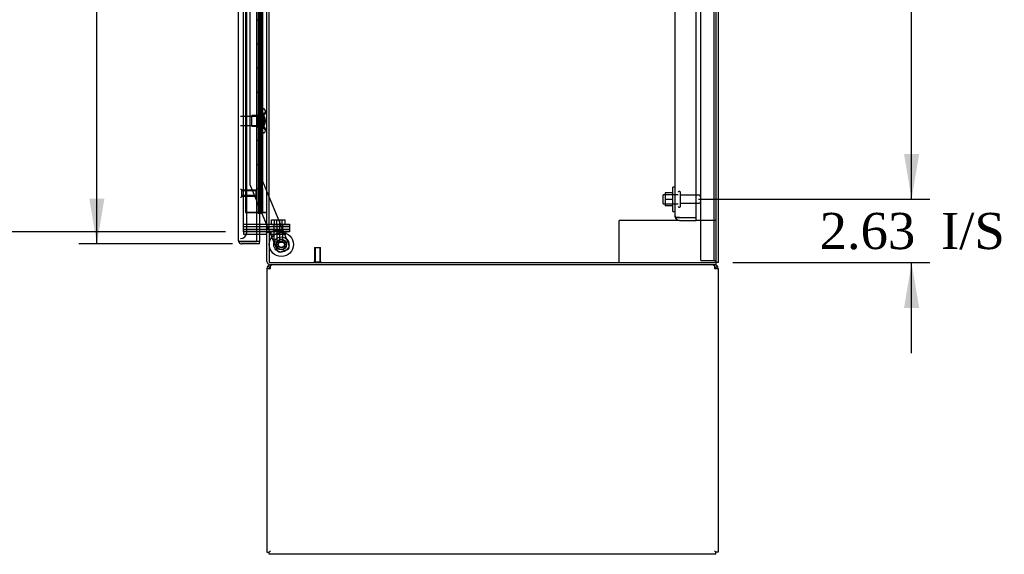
# Model space of a CAD drawing. Header units: inches. Extents: x 1 to 359, y -2 to 239.
# Tile 15 of 24: x 154 to 195, y 83 to 105. Entities that reach past the tile are written whole.
import ezdxf
from ezdxf.enums import TextEntityAlignment as Align
from ezdxf.lldxf.tags import DXFTag

# ---------------------------------------------------------------- set-up
doc = ezdxf.new("R2010")
doc.units = ezdxf.units.IN
doc.header["$MEASUREMENT"] = 0
for name, color, linetype in [('COM43132', 7, 'Continuous'), ('COM50669', 7, 'Continuous'), ('COM55602-3', 7, 'Continuous'), ('COM55607-1', 7, 'Continuous'), ('COM55738-22', 7, 'Continuous'), ('COM70098', 7, 'Continuous'), ('COM70220', 7, 'Continuous'), ('COM70839-2', 7, 'Continuous'), ('COM71181-3', 7, 'Continuous'), ('COM71183-5', 7, 'Continuous'), ('COM71194-1', 7, 'Continuous'), ('Default', 7, 'Continuous'), ('GSK86006', 7, 'Continuous'), ('NTS166105', 7, 'Continuous'), ('NTS18147', 7, 'Continuous'), ('NTS86070', 7, 'Continuous'), ('ROL87452', 7, 'Continuous'), ('RVT17786', 7, 'Continuous'), ('SCC180005', 7, 'Continuous'), ('STD26089', 7, 'Continuous'), ('STD26122', 7, 'Continuous'), ('STD26258', 7, 'Continuous'), ('WAF25059', 7, 'Continuous'), ('WAF25376', 7, 'Continuous'), ('WAM30038', 7, 'Continuous')]:
    doc.layers.add(name, color=color, linetype=linetype)
doc.styles.add('SEACAD_Times_New_Roman', font='times.ttf')
tags = doc.linetypes.add('HIDDEN2', pattern=[0.1875, 0.125, -0.0625]).pattern_tags.tags
tags[6:7] = [DXFTag(74, 4), DXFTag(75, 0), DXFTag(340, '0'), DXFTag(46, 0.0), DXFTag(50, 0.0), DXFTag(44, 0.0), DXFTag(45, 0.0)]
tags[4:5] = [DXFTag(74, 4), DXFTag(75, 0), DXFTag(340, '0'), DXFTag(46, 0.0), DXFTag(50, 0.0), DXFTag(44, 0.0), DXFTag(45, 0.0)]
doc.dimstyles.new('HAMMOND_(STH_-_300x200)', dxfattribs={"dimtxt": 1.5, "dimasz": 1.875, "dimexe": 0.75, "dimexo": 0.75, "dimgap": 0.375, "dimtad": 0, "dimtih": 1, "dimtoh": 1, "dimzin": 0, "dimdsep": 46, "dimtxsty": 'SEACAD_Times_New_Roman', "dimblk1": '_SE_FILLED', "dimblk2": '_SE_FILLED', "dimsah": 1, "dimcen": 0.75, "dimadec": 0, "dimazin": 0, "dimtfac": 0.8, "dimtofl": 0, "dimtmove": 0, "dimatfit": 3, "dimfxl": 1, "dimtolj": 1, "dimtzin": 0, "dimarcsym": 0})

# ---------------------------------------------------------------- blocks, each defined once
blk = doc.blocks.new('SE2')
at = {"layer": 'COM43132', "color": 7, "linetype": 'HIDDEN2'}
for p, q in [((181.34, 97.07), (181.34, 152.7)), ((182.215, 97.01), (182.215, 152.76)), ((181.34, 97.07), (181.34, 97.07)), ((181.34, 97.07), (181.34, 97.07)), ((181.443, 97.01), (181.375, 96.961)), ((181.525, 97.01), (181.375, 97.01)), ((181.443, 97.01), (181.525, 97.01)), ((181.525, 97.01), (181.525, 97.01)), ((181.525, 97.01), (182.215, 97.01)), ((181.525, 97.01), (182.215, 97.01)), ((181.525, 96.885), (182.215, 96.885)), ((182.215, 96.885), (182.215, 97.01))]:
    blk.add_line(p, q, dxfattribs=at)
for start, end in [(180, 180.0589), (180.1208, 216.194), (216.194, 270)]:
    blk.add_arc((181.525, 97.07), 0.185, start, end, dxfattribs=at)
blk.add_open_spline([(181.375, 97.01), (181.364, 97.02), (181.355, 97.03), (181.346, 97.045), (181.344, 97.05), (181.341, 97.06), (181.34, 97.065), (181.34, 97.07)], degree=3, knots=[0, 0, 0, 0, 0.5, 0.5, 0.75, 0.75, 1, 1, 1, 1], dxfattribs=at)
at = {"layer": 'COM50669', "color": 7, "linetype": 'HIDDEN2'}
for p, q in [((179.17, 96.885), (179.027, 96.885)), ((179.027, 95.135), (179.027, 96.885)), ((181.525, 96.885), (179.17, 96.885)), ((183.027, 96.885), (182.215, 96.885))]:
    blk.add_line(p, q, dxfattribs=at)
at = {"layer": 'COM55602-3', "color": 7, "linetype": 'Continuous'}
for p, q in [((164.434, 94.897), (164.434, 83.135)), ((164.434, 94.897), (164.577, 94.897)), ((164.539, 94.926), (164.463, 94.984)), ((164.577, 94.984), (164.577, 95.04)), ((164.577, 94.897), (164.577, 94.984)), ((182.979, 94.984), (182.979, 95.04)), ((182.979, 94.984), (182.979, 94.897)), ((182.979, 94.897), (183.122, 94.897)), ((183.017, 94.926), (183.092, 94.984)), ((183.122, 94.897), (183.122, 83.135)), ((164.434, 83.135), (164.529, 83.135)), ((164.529, 83.135), (164.577, 83.183)), ((164.529, 83.135), (164.577, 83.183)), ((164.529, 83.04), (164.529, 83.135)), ((183.027, 83.04), (164.529, 83.04)), ((183.027, 83.135), (182.979, 83.183)), ((183.027, 83.135), (182.979, 83.183)), ((183.122, 83.135), (183.027, 83.135)), ((183.027, 83.04), (183.027, 83.135))]:
    blk.add_line(p, q, dxfattribs=at)
for centre, radius, start, end in [((164.577, 94.897), 0.143, 142.4162, 180), ((164.577, 94.897), 0.143, 90, 142.4161), ((164.577, 94.897), 0.048, 142.4162, 180), ((164.577, 94.897), 0.048, 90, 142.4162), ((164.577, 94.897), 0.048, 90, 142.4162), ((182.979, 94.897), 0.143, 37.5839, 90), ((182.979, 94.897), 0.048, 37.5838, 90), ((182.979, 94.897), 0.048, 0, 37.5838), ((182.979, 94.897), 0.143, 0, 37.5838)]:
    blk.add_arc(centre, radius, start, end, dxfattribs=at)
for points in [[(164.634, 95.04), (164.625, 95.04), (164.615, 95.035), (164.596, 95.016), (164.586, 95.002), (164.577, 94.984)], [(182.979, 94.984), (182.969, 95.002), (182.96, 95.016), (182.94, 95.035), (182.931, 95.04), (182.921, 95.04)]]:
    blk.add_open_spline(points, degree=3, knots=[0, 0, 0, 0, 0.5, 0.5, 1, 1, 1, 1], dxfattribs=at)
at = {"layer": 'COM55607-1', "color": 7, "linetype": 'HIDDEN2'}
for p, q in [((163.541, 153.208), (163.541, 97.208)), ((164.086, 153.208), (164.086, 97.208)), ((164.186, 97.208), (164.186, 153.208)), ((164.136, 104.209), (164.136, 105.208)), ((164.177, 104.209), (164.177, 105.208)), ((164.222, 105.208), (164.253, 105.208)), ((164.253, 104.208), (164.253, 105.208)), ((164.081, 104.209), (164.136, 104.209)), ((164.125, 104.209), (164.253, 104.209)), ((164.125, 103.209), (164.125, 104.208)), ((164.222, 104.208), (164.253, 104.208)), ((164.248, 104.208), (164.248, 103.209)), ((164.253, 103.209), (164.253, 104.208)), ((164.081, 103.209), (164.136, 103.209)), ((164.125, 103.209), (164.253, 103.209)), ((164.136, 102.209), (164.136, 103.208)), ((164.177, 102.209), (164.177, 103.208)), ((164.222, 103.208), (164.253, 103.208)), ((164.253, 102.208), (164.253, 103.208)), ((164.081, 102.209), (164.136, 102.209)), ((164.125, 102.209), (164.253, 102.209)), ((164.125, 101.209), (164.125, 102.208)), ((164.222, 102.208), (164.253, 102.208)), ((164.248, 102.208), (164.248, 101.209)), ((164.253, 101.209), (164.253, 102.208)), ((164.081, 101.209), (164.136, 101.209)), ((164.125, 101.209), (164.253, 101.209)), ((164.136, 100.209), (164.136, 101.208)), ((164.177, 100.209), (164.177, 101.208)), ((164.222, 101.208), (164.253, 101.208)), ((164.253, 100.208), (164.253, 101.208)), ((164.081, 100.209), (164.136, 100.209)), ((164.125, 100.209), (164.253, 100.209)), ((164.125, 99.209), (164.125, 100.208)), ((164.222, 100.208), (164.253, 100.208)), ((164.248, 100.208), (164.248, 99.209)), ((164.253, 99.209), (164.253, 100.208)), ((164.081, 99.209), (164.136, 99.209)), ((164.125, 99.209), (164.253, 99.209)), ((164.136, 98.209), (164.136, 99.208)), ((164.177, 98.209), (164.177, 99.208)), ((164.222, 99.208), (164.253, 99.208)), ((164.253, 98.208), (164.253, 99.208)), ((164.081, 98.209), (164.136, 98.209)), ((164.125, 98.209), (164.253, 98.209)), ((164.125, 97.209), (164.125, 98.208)), ((164.222, 98.208), (164.253, 98.208)), ((164.248, 98.208), (164.248, 97.209)), ((164.253, 97.209), (164.253, 98.208)), ((163.541, 97.209), (164.056, 97.209)), ((164.017, 97.208), (163.541, 97.208)), ((164.056, 97.209), (164.081, 97.209)), ((164.081, 97.209), (164.086, 97.209)), ((164.125, 97.209), (164.086, 97.209)), ((164.248, 97.209), (164.125, 97.209)), ((164.248, 97.209), (164.372, 97.209)), ((164.372, 97.209), (164.434, 97.209))]:
    blk.add_line(p, q, dxfattribs=at)
at = {"layer": 'COM55607-1', "color": 7, "linetype": 'Continuous'}
for p, q in [((164.019, 106.208), (164.019, 105.208)), ((164.222, 106.208), (164.222, 105.208)), ((164.019, 105.208), (164.019, 104.208)), ((164.019, 105.208), (164.222, 105.208)), ((164.019, 105.208), (164.222, 105.208)), ((164.222, 105.208), (164.222, 104.208)), ((164.019, 104.208), (164.222, 104.208)), ((164.019, 104.208), (164.222, 104.208)), ((164.019, 104.208), (164.019, 103.208)), ((164.222, 104.208), (164.222, 103.208)), ((164.019, 103.208), (164.019, 102.208)), ((164.019, 103.208), (164.222, 103.208)), ((164.019, 103.208), (164.222, 103.208)), ((164.222, 103.208), (164.222, 102.208)), ((164.019, 102.208), (164.222, 102.208)), ((164.019, 102.208), (164.222, 102.208)), ((164.019, 102.208), (164.019, 101.208)), ((164.222, 102.208), (164.222, 101.208)), ((164.019, 101.208), (164.019, 100.208)), ((164.019, 101.208), (164.222, 101.208)), ((164.019, 101.208), (164.222, 101.208)), ((164.222, 101.208), (164.222, 100.208)), ((164.019, 100.208), (164.222, 100.208)), ((164.019, 100.208), (164.222, 100.208)), ((164.019, 100.208), (164.019, 99.208)), ((164.222, 100.208), (164.222, 99.208)), ((164.019, 99.208), (164.019, 98.208)), ((164.019, 99.208), (164.222, 99.208)), ((164.019, 99.208), (164.222, 99.208)), ((164.222, 99.208), (164.222, 98.208)), ((164.019, 98.208), (164.222, 98.208)), ((164.019, 98.208), (164.222, 98.208)), ((164.019, 98.208), (164.019, 97.208)), ((164.222, 98.208), (164.222, 97.208)), ((164.019, 97.208), (164.017, 97.208)), ((164.222, 97.208), (164.019, 97.208)), ((164.073, 97.173), (164.073, 97.199)), ((164.073, 97.199), (164.123, 97.199)), ((164.123, 97.173), (164.073, 97.173)), ((164.086, 97.208), (164.086, 97.199)), ((164.148, 97.199), (164.123, 97.199)), ((164.148, 97.173), (164.123, 97.173)), ((164.148, 97.199), (164.198, 97.199)), ((164.198, 97.173), (164.148, 97.173)), ((164.186, 97.199), (164.186, 97.208)), ((164.198, 97.199), (164.198, 97.173)), ((164.434, 97.208), (164.222, 97.208))]:
    blk.add_line(p, q, dxfattribs=at)
at = {"layer": 'COM55738-22', "color": 7, "linetype": 'HIDDEN2'}
for p, q in [((182.402, 95.217), (182.402, 154.967)), ((182.955, 95.217), (182.955, 154.967)), ((182.402, 95.217), (182.589, 95.217)), ((182.589, 95.217), (182.839, 95.217)), ((182.839, 95.217), (182.955, 95.217)), ((182.955, 95.217), (183.027, 95.217))]:
    blk.add_line(p, q, dxfattribs=at)
at = {"layer": 'COM70098', "color": 7, "linetype": 'HIDDEN2'}
for p, q in [((163.467, 96.73), (164.616, 96.73)), ((164.616, 96.73), (165.366, 96.73)), ((165.366, 96.73), (165.366, 96.635)), ((163.467, 96.635), (164.616, 96.635)), ((164.616, 96.51), (163.467, 96.51)), ((164.616, 96.415), (164.577, 96.415)), ((165.366, 96.635), (164.616, 96.635)), ((164.616, 96.51), (165.366, 96.51)), ((165.366, 96.415), (164.616, 96.415)), ((165.366, 96.51), (165.366, 96.415))]:
    blk.add_line(p, q, dxfattribs=at)
at = {"layer": 'COM70220', "color": 7, "linetype": 'HIDDEN2'}
for p, q in [((163.592, 96.635), (163.592, 153.782)), ((163.592, 96.385), (163.592, 96.635))]:
    blk.add_line(p, q, dxfattribs=at)
blk.add_arc((163.342, 96.385), 0.25, 270, 0, dxfattribs=at)
at = {"layer": 'COM70839-2', "color": 7, "linetype": 'HIDDEN2'}
for p, q in [((164.262, 124.352), (164.249, 98.506)), ((163.73, 122.977), (163.718, 98.425)), ((163.718, 98.425), (163.718, 98.425)), ((163.727, 98.377), (164.539, 96.415)), ((163.727, 98.377), (164.539, 96.415)), ((164.249, 98.506), (165.348, 95.849)), ((164.249, 98.506), (164.249, 98.506)), ((164.249, 98.506), (165.348, 95.849)), ((164.552, 96.385), (164.857, 95.646)), ((164.552, 96.385), (164.857, 95.646)), ((165.28, 95.686), (165.021, 95.578)), ((165.28, 95.686), (165.021, 95.578))]:
    blk.add_line(p, q, dxfattribs=at)
at = {"layer": 'COM70839-2', "color": 7, "linetype": 'Continuous'}
blk.add_line((164.539, 96.415), (164.552, 96.385), dxfattribs=at)
blk.add_line((164.539, 96.415), (164.552, 96.385), dxfattribs=at)
at = {"layer": 'COM70839-2', "color": 7, "linetype": 'HIDDEN2'}
blk.add_circle((165.029, 95.886), 0.129, dxfattribs=at)
for centre, start, end in [((163.843, 98.425), 179.9705, 202.4825), ((164.973, 95.694), 202.4825, 292.4825), ((165.233, 95.801), 292.4825, 22.4825)]:
    blk.add_arc(centre, 0.125, start, end, dxfattribs=at)
at = {"layer": 'COM71181-3', "color": 7, "linetype": 'HIDDEN2'}
for p, q in [((183.027, 155.07), (183.027, 95.135)), ((163.467, 96.415), (163.467, 153.79)), ((164.529, 96.415), (164.529, 153.79)), ((164.017, 96.415), (163.467, 96.415))]:
    blk.add_line(p, q, dxfattribs=at)
at = {"layer": 'COM71181-3', "color": 7, "linetype": 'Continuous'}
for p, q in [((183.122, 155.07), (183.122, 95.135)), ((164.434, 96.415), (164.434, 153.79)), ((164.386, 96.415), (164.017, 96.415)), ((164.386, 96.415), (164.434, 96.415)), ((164.577, 96.415), (164.434, 96.415)), ((164.529, 96.385), (164.529, 95.135)), ((164.577, 96.385), (164.529, 96.385)), ((164.577, 96.385), (164.577, 96.415)), ((164.529, 95.135), (182.979, 95.135)), ((183.122, 95.135), (182.979, 95.135))]:
    blk.add_line(p, q, dxfattribs=at)
at = {"layer": 'COM71183-5', "color": 7, "linetype": 'HIDDEN2'}
for p, q in [((163.467, 96.415), (163.467, 96.32)), ((163.467, 96.32), (164.017, 96.32))]:
    blk.add_line(p, q, dxfattribs=at)
at = {"layer": 'COM71183-5', "color": 7, "linetype": 'Continuous'}
for p, q in [((164.017, 96.32), (164.386, 96.32)), ((164.434, 95.183), (164.434, 96.385)), ((164.529, 96.385), (164.434, 96.385)), ((183.027, 95.135), (183.027, 95.04)), ((183.027, 95.04), (164.577, 95.04))]:
    blk.add_line(p, q, dxfattribs=at)
for centre, radius, start, end in [((164.386, 96.272), 0.143, 52.2051, 90), ((164.386, 96.272), 0.048, 0, 90), ((164.577, 95.183), 0.143, 180, 270)]:
    blk.add_arc(centre, radius, start, end, dxfattribs=at)
at = {"layer": 'COM71183-5', "color": 7, "linetype": 'HIDDEN2'}
blk.add_arc((164.577, 95.183), 0.048, 180, 270, dxfattribs=at)
at = {"layer": 'COM71194-1', "color": 7, "linetype": 'Continuous'}
for p, q in [((163.247, 96.058), (163.247, 154.359)), ((164.017, 96.01), (164.017, 154.407)), ((164.122, 96.32), (164.122, 96.01)), ((163.247, 96.058), (163.247, 96.058)), ((163.247, 96.058), (163.247, 96.058)), ((163.327, 96.01), (163.276, 95.971)), ((163.39, 96.01), (163.276, 96.01)), ((163.327, 96.01), (163.39, 96.01)), ((163.39, 96.01), (163.39, 96.01)), ((164.122, 96.01), (163.39, 96.01)), ((163.39, 96.01), (164.017, 96.01)), ((164.122, 95.915), (163.39, 95.915)), ((164.122, 96.01), (164.017, 96.01)), ((164.122, 95.915), (164.122, 96.01))]:
    blk.add_line(p, q, dxfattribs=at)
at = {"layer": 'COM71194-1', "color": 7, "linetype": 'HIDDEN2'}
blk.add_line((164.122, 153.885), (164.122, 96.32), dxfattribs=at)
at = {"layer": 'COM71194-1', "color": 7, "linetype": 'Continuous'}
for start, end in [(180, 180.0762), (180.1561, 217.5036), (217.5036, 270)]:
    blk.add_arc((163.39, 96.058), 0.143, start, end, dxfattribs=at)
blk.add_open_spline([(163.276, 96.01), (163.267, 96.018), (163.259, 96.026), (163.252, 96.038), (163.25, 96.042), (163.247, 96.05), (163.247, 96.054), (163.247, 96.058)], degree=3, knots=[0, 0, 0, 0, 0.5, 0.5, 0.75, 0.75, 1, 1, 1, 1], dxfattribs=at)
at = {"layer": 'GSK86006', "color": 7, "linetype": 'HIDDEN2'}
for p, q in [((163.467, 96.635), (164.616, 96.635)), ((163.467, 96.51), (164.616, 96.51)), ((164.616, 96.635), (165.366, 96.635)), ((165.366, 96.51), (164.616, 96.51)), ((165.366, 96.635), (165.366, 96.51))]:
    blk.add_line(p, q, dxfattribs=at)
at = {"layer": 'NTS166105', "color": 7, "linetype": 'HIDDEN2'}
for p, q in [((180.924, 98.034), (180.924, 97.759)), ((181.244, 98.034), (180.924, 98.034)), ((180.924, 97.759), (180.924, 97.484)), ((181.244, 97.759), (180.924, 97.759)), ((181.244, 97.484), (180.924, 97.484))]:
    blk.add_line(p, q, dxfattribs=at)
at = {"layer": 'NTS18147', "color": 7, "linetype": 'HIDDEN2'}
for p, q in [((163.812, 100.79), (163.812, 101.23)), ((164.25, 101.23), (163.812, 101.23)), ((164.25, 101.506), (164.25, 101.51)), ((164.313, 101.51), (164.25, 101.51)), ((164.25, 101.506), (164.25, 101.317)), ((164.25, 101.506), (164.313, 101.506)), ((164.25, 101.317), (164.25, 101.199)), ((164.313, 101.317), (164.25, 101.317)), ((164.25, 101.199), (164.25, 100.821)), ((164.25, 101.199), (164.313, 101.199)), ((164.313, 101.506), (164.313, 101.51)), ((164.313, 101.199), (164.313, 101.317)), ((164.375, 101.357), (164.375, 101.411)), ((163.812, 100.79), (164.25, 100.79)), ((164.25, 100.821), (164.25, 100.704)), ((164.313, 100.821), (164.25, 100.821)), ((164.313, 100.704), (164.313, 100.821)), ((164.25, 100.704), (164.25, 100.515)), ((164.25, 100.704), (164.313, 100.704)), ((164.25, 100.515), (164.25, 100.51)), ((164.313, 100.515), (164.25, 100.515)), ((164.25, 100.51), (164.313, 100.51)), ((164.313, 100.515), (164.313, 100.51)), ((164.375, 100.609), (164.375, 100.664))]:
    blk.add_line(p, q, dxfattribs=at)
blk.add_arc((164.057, 101.01), 0.318, 323.6338, 36.3662, dxfattribs=at)
for centre, start_param, end_param in [((164.057, 101.411), 2.506883, 3.776302), ((164.057, 101.357), 2.506883, 3.141593), ((164.057, 100.664), 3.141593, 3.776302), ((164.057, 100.609), 2.506883, 3.776302)]:
    blk.add_ellipse(centre, major_axis=(-0.318, 0), ratio=0.5, start_param=start_param, end_param=end_param, dxfattribs=at)
at = {"layer": 'NTS86070', "color": 7, "linetype": 'HIDDEN2'}
for p, q in [((164.592, 96.415), (164.592, 96.315)), ((164.592, 96.315), (165.092, 96.315)), ((164.695, 96.445), (164.695, 96.415)), ((164.978, 96.455), (164.705, 96.455)), ((164.717, 96.415), (164.717, 96.315)), ((164.82, 96.445), (164.82, 96.415)), ((165.103, 96.455), (164.978, 96.455)), ((164.988, 96.415), (164.988, 96.445)), ((165.092, 96.415), (165.092, 96.315)), ((165.092, 96.315), (165.217, 96.315)), ((165.113, 96.415), (165.113, 96.445)), ((165.217, 96.415), (165.217, 96.315))]:
    blk.add_line(p, q, dxfattribs=at)
for centre, start, end in [((164.705, 96.445), 90, 180), ((164.83, 96.445), 90, 180), ((164.978, 96.445), 0, 90), ((165.103, 96.445), 0, 90)]:
    blk.add_arc(centre, 0.01, start, end, dxfattribs=at)
at = {"layer": 'ROL87452', "color": 7, "linetype": 'HIDDEN2'}
for radius in [0.5, 0.5, 0.206]:
    blk.add_circle((165.029, 95.886), radius, dxfattribs=at)
at = {"layer": 'RVT17786', "color": 7, "linetype": 'HIDDEN2'}
for radius in [0.217, 0.125]:
    blk.add_circle((165.029, 95.886), radius, dxfattribs=at)
for start, end in [(79.1227, 110.1634), (0, 10.4974), (359.9705, 0)]:
    blk.add_arc((165.029, 95.886), 0.217, start, end, dxfattribs=at)
at = {"layer": 'SCC180005', "color": 7, "linetype": 'HIDDEN2'}
for p, q in [((164.626, 96.904), (164.842, 96.904)), ((164.626, 96.73), (164.626, 96.904)), ((164.719, 96.73), (164.719, 95.98)), ((164.751, 96.73), (164.751, 96.904)), ((164.842, 96.904), (165.058, 96.904)), ((164.842, 96.73), (164.842, 96.904)), ((164.844, 96.73), (164.844, 95.98)), ((164.965, 95.98), (164.965, 96.73)), ((164.967, 96.73), (164.967, 96.904)), ((165.058, 96.73), (165.058, 96.904)), ((165.058, 96.904), (165.183, 96.904)), ((165.09, 95.98), (165.09, 96.73)), ((165.183, 96.73), (165.183, 96.904)), ((164.965, 95.98), (164.719, 95.98)), ((164.967, 95.98), (165.09, 95.98))]:
    blk.add_line(p, q, dxfattribs=at)
at = {"layer": 'STD26089', "color": 7, "linetype": 'HIDDEN2'}
for p, q in [((180.84, 97.573), (180.84, 97.948)), ((181.465, 97.948), (180.84, 97.948)), ((181.535, 98.085), (181.495, 98.085)), ((181.565, 97.465), (181.565, 98.055)), ((182.342, 97.926), (181.565, 97.926)), ((180.84, 97.573), (181.465, 97.573)), ((181.565, 97.594), (182.342, 97.594)), ((181.495, 97.435), (181.535, 97.435))]:
    blk.add_line(p, q, dxfattribs=at)
for centre, radius, start, end in [((181.495, 98.055), 0.03, 90, 180), ((181.535, 98.055), 0.03, 0, 90), ((182.342, 97.866), 0.06, 0, 90), ((182.342, 97.654), 0.06, 270, 0), ((181.495, 97.465), 0.03, 180, 270), ((181.535, 97.465), 0.03, 270, 0)]:
    blk.add_arc(centre, radius, start, end, dxfattribs=at)
at = {"layer": 'STD26122', "color": 7, "linetype": 'HIDDEN2'}
for p, q in [((164.307, 101.195), (163.342, 101.195)), ((164.307, 101.195), (164.307, 100.825)), ((164.342, 101.16), (164.307, 101.195)), ((164.342, 100.86), (164.342, 101.16)), ((163.342, 100.825), (164.307, 100.825)), ((164.307, 100.825), (164.342, 100.86))]:
    blk.add_line(p, q, dxfattribs=at)
at = {"layer": 'STD26258', "color": 7, "linetype": 'HIDDEN2'}
for p, q in [((163.373, 98.166), (163.342, 98.166)), ((163.373, 98.166), (163.373, 97.854)), ((163.967, 98.135), (163.373, 98.135)), ((163.967, 98.105), (163.373, 98.105)), ((163.967, 97.916), (163.373, 97.916)), ((163.967, 98.135), (163.967, 97.885)), ((163.342, 97.854), (163.373, 97.854)), ((163.373, 97.885), (163.967, 97.885)), ((166.404, 95.76), (166.654, 95.76)), ((166.404, 95.76), (166.404, 95.166)), ((166.434, 95.76), (166.434, 95.166)), ((166.623, 95.76), (166.623, 95.166)), ((166.654, 95.166), (166.654, 95.76)), ((166.373, 95.166), (166.685, 95.166)), ((166.373, 95.166), (166.373, 95.135)), ((166.685, 95.135), (166.685, 95.166))]:
    blk.add_line(p, q, dxfattribs=at)
at = {"layer": 'WAF25059', "color": 7, "linetype": 'HIDDEN2'}
for p, q in [((181.244, 97.26), (181.244, 98.26)), ((181.34, 98.26), (181.244, 98.26)), ((181.244, 97.26), (181.34, 97.26))]:
    blk.add_line(p, q, dxfattribs=at)
at = {"layer": 'WAF25376', "color": 7, "linetype": 'HIDDEN2'}
for radius in [0.315, 0.14, 0.14]:
    blk.add_circle((165.029, 95.886), radius, dxfattribs=at)
for start, end in [(0, 2.7627), (355.6218, 0)]:
    blk.add_arc((165.029, 95.886), 0.315, start, end, dxfattribs=at)
at = {"layer": 'WAM30038', "color": 7, "linetype": 'HIDDEN2'}
for p, q in [((164.037, 101.184), (164.037, 101.238)), ((164.082, 101.212), (164.037, 101.184)), ((164.037, 101.159), (164.082, 101.187)), ((164.037, 101.184), (164.053, 101.171)), ((164.037, 101.028), (164.037, 101.159)), ((164.053, 101.171), (164.086, 101.192)), ((164.101, 101.385), (164.101, 100.635)), ((164.125, 101.385), (164.101, 101.385)), ((164.125, 101.385), (164.125, 100.635)), ((164.082, 101.028), (164.037, 101.028)), ((164.037, 100.861), (164.037, 100.993)), ((164.037, 100.993), (164.082, 100.993)), ((164.082, 100.833), (164.037, 100.861)), ((164.053, 100.849), (164.037, 100.836)), ((164.037, 100.782), (164.037, 100.836)), ((164.037, 100.836), (164.082, 100.808)), ((164.086, 100.828), (164.053, 100.849)), ((164.101, 100.635), (164.125, 100.635))]:
    blk.add_line(p, q, dxfattribs=at)
for centre, radius, start, end in [((163.516, 101.913), 0.85, 311.7058, 313.4493), ((164.083, 101.01), 0.0181, 1.7718, 93.073), ((164.083, 101.011), 0.0182, 267.1609, 357.9942), ((163.514, 100.104), 0.854, 46.5547, 48.2901)]:
    blk.add_arc(centre, radius, start, end, dxfattribs=at)
for points, knots in [([(164.037, 101.238), (164.05, 101.25), (164.063, 101.261), (164.076, 101.273), (164.078, 101.275), (164.08, 101.277), (164.082, 101.278)], [0, 0, 0, 0, 0.858552, 0.858552, 0.858552, 1, 1, 1, 1]), ([(164.095, 101.217), (164.095, 101.217), (164.095, 101.217), (164.09, 101.217), (164.086, 101.215), (164.082, 101.212)], [0.4389304, 0.4389304, 0.4389304, 0.4389304, 0.5, 0.5, 1, 1, 1, 1]), ([(164.082, 101.187), (164.084, 101.189), (164.086, 101.19), (164.09, 101.194), (164.092, 101.196), (164.096, 101.2), (164.098, 101.203), (164.1, 101.208), (164.101, 101.21), (164.101, 101.212)], [0, 0, 0, 0, 0.25, 0.25, 0.5, 0.5, 0.75, 0.75, 1, 1, 1, 1]), ([(164.082, 100.742), (164.08, 100.744), (164.078, 100.746), (164.076, 100.748), (164.063, 100.759), (164.05, 100.77), (164.037, 100.782)], [0, 0, 0, 0, 0.141448, 0.141448, 0.141448, 1, 1, 1, 1]), ([(164.101, 100.808), (164.101, 100.81), (164.1, 100.813), (164.098, 100.818), (164.096, 100.82), (164.09, 100.827), (164.086, 100.83), (164.082, 100.833)], [0, 0, 0, 0, 0.25, 0.25, 0.5, 0.5, 1, 1, 1, 1]), ([(164.082, 100.808), (164.084, 100.807), (164.086, 100.806), (164.09, 100.804), (164.092, 100.803), (164.095, 100.803), (164.095, 100.803), (164.095, 100.803)], [0, 0, 0, 0, 0.25, 0.25, 0.5, 0.5, 0.5626015, 0.5626015, 0.5626015, 0.5626015])]:
    blk.add_open_spline(points, degree=3, knots=knots, dxfattribs=at)
blk = doc.blocks.new('DMBLK3565')
at = {"layer": 'Default', "linetype": 'Continuous'}
for points in [[(191.452, 123.01), (191.139, 124.885), (190.827, 123.01)], [(191.452, 99.635), (190.827, 99.635), (191.139, 97.76)]]:
    blk.add_hatch(color=7, dxfattribs=at).paths.add_polyline_path(points)
at = {"layer": 'Default', "color": 7, "linetype": 'Continuous'}
for p, q in [((182.315, 124.885), (191.889, 124.885)), ((191.139, 112.598), (191.139, 124.885)), ((191.139, 97.76), (191.139, 110.573)), ((182.315, 97.76), (191.889, 97.76))]:
    blk.add_line(p, q, dxfattribs=at)
at = {"layer": 'Default', "color": 7, "linetype": 'Continuous', "style": 'SEACAD_Times_New_Roman'}
blk.add_text('27.13', height=1.5, dxfattribs=at).set_placement((188.58, 112.073), align=Align.TOP_LEFT)
blk = doc.blocks.new('_SE_FILLED')
at = {"color": 0}
blk.add_line((0, 0), (-1, 0), dxfattribs=at)
blk.add_solid([(0, 0), (-1, -0.1665), (-1, 0.1665), (0, 0)], dxfattribs=at)
blk = doc.blocks.new('DMBLK3571')
at = {"layer": 'Default', "linetype": 'Continuous'}
for points in [[(191.452, 99.635), (190.827, 99.635), (191.139, 97.76)], [(191.452, 93.26), (191.139, 95.135), (190.827, 93.26)]]:
    blk.add_hatch(color=7, dxfattribs=at).paths.add_polyline_path(points)
at = {"layer": 'Default', "color": 7, "linetype": 'Continuous'}
for p, q in [((191.139, 97.76), (191.139, 101.51)), ((182.315, 97.76), (191.889, 97.76)), ((183.729, 95.135), (191.889, 95.135)), ((191.139, 91.385), (191.139, 95.135))]:
    blk.add_line(p, q, dxfattribs=at)
at = {"layer": 'Default', "color": 7, "linetype": 'Continuous', "style": 'SEACAD_Times_New_Roman'}
for s, p in [('2.63', (187.326, 97.198)), ('I/S', (192.357, 97.198))]:
    blk.add_text(s, height=1.5, dxfattribs=at).set_placement(p, align=Align.TOP_LEFT)
blk = doc.blocks.new('DMBLK3580')
at = {"layer": 'Default', "linetype": 'Continuous'}
for points in [[(147.321, 151.915), (147.946, 151.915), (147.634, 153.79)], [(147.321, 98.29), (147.634, 96.415), (147.946, 98.29)]]:
    blk.add_hatch(color=7, dxfattribs=at).paths.add_polyline_path(points)
at = {"layer": 'Default', "color": 7, "linetype": 'Continuous'}
for p, q in [((163.176, 153.79), (146.884, 153.79)), ((147.634, 153.79), (147.634, 126.378)), ((147.634, 119.328), (147.634, 96.415)), ((162.717, 96.415), (146.884, 96.415))]:
    blk.add_line(p, q, dxfattribs=at)
at = {"layer": 'Default', "color": 7, "linetype": 'Continuous', "style": 'SEACAD_Times_New_Roman'}
for s, p in [('57.38', (145.075, 125.853)), ('DOOR ', (144.204, 123.603)), ('OPENING', (142.764, 121.353))]:
    blk.add_text(s, height=1.5, dxfattribs=at).set_placement(p, align=Align.TOP_LEFT)
blk = doc.blocks.new('DMBLK3590')
at = {"layer": 'Default', "linetype": 'Continuous'}
for points in [[(157.073, 122.909), (157.698, 122.909), (157.386, 124.784)], [(157.073, 97.79), (157.386, 95.915), (157.698, 97.79)]]:
    blk.add_hatch(color=7, dxfattribs=at).paths.add_polyline_path(points)
at = {"layer": 'Default', "color": 7, "linetype": 'Continuous'}
for p, q in [((162.062, 124.784), (156.636, 124.784)), ((157.386, 111.625), (157.386, 124.784)), ((157.386, 95.915), (157.386, 109.6)), ((163.006, 95.915), (156.636, 95.915))]:
    blk.add_line(p, q, dxfattribs=at)
at = {"layer": 'Default', "color": 7, "linetype": 'Continuous', "style": 'SEACAD_Times_New_Roman'}
blk.add_text('28.87', height=1.5, dxfattribs=at).set_placement((154.827, 111.1), align=Align.TOP_LEFT)

msp = doc.modelspace()

# ---------------------------------------------------------------- block references
at = {"layer": 'Default'}
msp.add_blockref('SE2', (0, 0), dxfattribs=at)

# ---------------------------------------------------------------- dimensions: what is measured, and where the dimension line sits
at = {"layer": 'Default', "color": 7, "linetype": 'Continuous'}
for base, p1, p2, text, picture, middle, dimtype in [((147.633861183, 96.415155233), (163.926272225, 153.790155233), (164.385772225, 96.415155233), '\\A1;<>\\PDOOR \\XOPENING', 'DMBLK3580', (147.633861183, 125.102655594), 160), ((191.139319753, 97.760155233), (181.564772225, 97.760155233), (181.564772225, 124.885155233), '\\A1;<>', 'DMBLK3565', (191.139319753, 111.322654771), 161), ((157.386, 124.784), (163.756, 95.915), (162.812, 124.784), '\\A1;<>', 'DMBLK3590', (157.386, 110.35), 160), ((191.139319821, 97.760155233), (182.978772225, 95.135155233), (181.564772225, 97.760155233), '\\A1;<> I/S', 'DMBLK3571', (191.139319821, 96.447655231), 160)]:
    dim = msp.add_linear_dim(base=base, p1=p1, p2=p2, angle=90, text=text, dimstyle='HAMMOND_(STH_-_300x200)', dxfattribs=at)
    dim.commit()
    dim.dimension.update_dxf_attribs({"geometry": picture, "text_midpoint": middle, "dimtype": dimtype})

doc.saveas('drawing.dxf')
